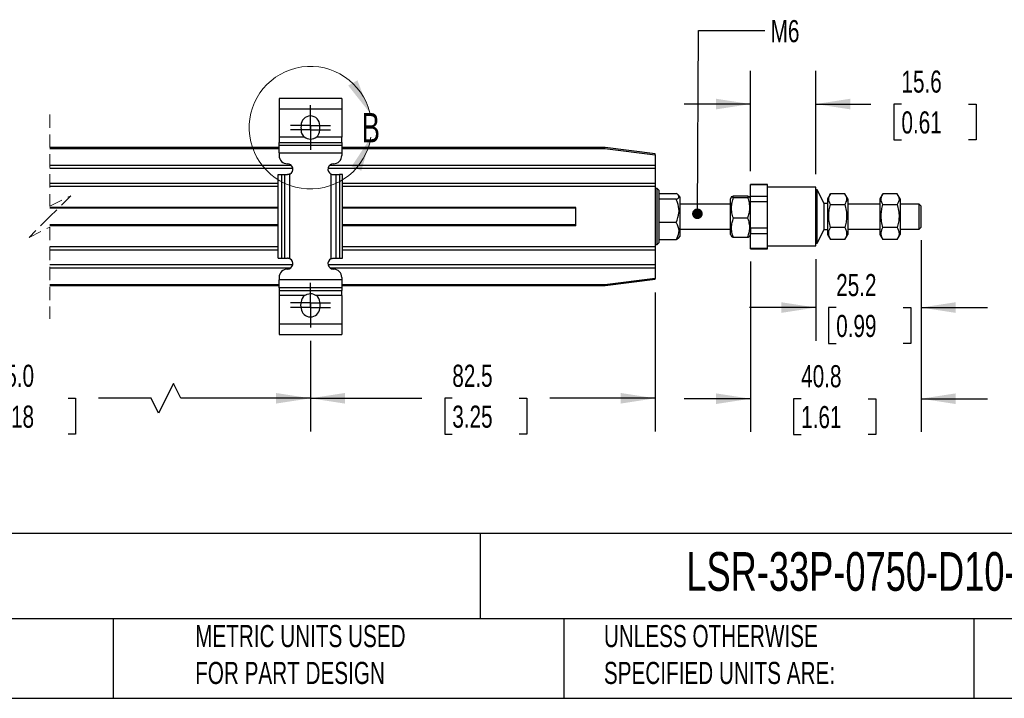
# Model space of a CAD drawing. Header units: millimetres. Extents: x 16 to 683, y 16 to 524.
# Tile 2 of 8: x 279 to 515, y 16 to 178. Entities that reach past the tile are written whole.
import ezdxf

# ---------------------------------------------------------------- set-up
doc = ezdxf.new("R2010")
doc.units = ezdxf.units.MM
doc.header["$LTSCALE"] = 2.5
doc.linetypes.add('CENTERX2', pattern=[20.32, 12.7, -2.54, 2.54, -2.54])
doc.linetypes.add('HIDDEN', pattern=[1.905, 1.27, -0.635])
doc.layers.add('CENTER', color=40, linetype='CENTERX2')
doc.layers.add('DIMENSIONS', color=140, linetype='Continuous', lineweight=25)
doc.layers.add('TEXT', color=140, linetype='Continuous', lineweight=25)
doc.styles.add('SLDTEXTSTYLE0', font='TXT', dxfattribs={"width": 0.7})
doc.dimstyles.new('SLDDIMSTYLE0', dxfattribs={"dimtxt": 5.39502, "dimasz": 8.255, "dimexe": 0, "dimexo": 0.0625, "dimgap": 1.348755, "dimtad": 0, "dimtih": 1, "dimtoh": 1, "dimrnd": 1e-09, "dimzin": 12, "dimdsep": 46, "dimtxsty": 'SLDTEXTSTYLE0', "dimsah": 1, "dimcen": 0.09, "dimadec": 0, "dimazin": 3, "dimtfac": 1, "dimtofl": 0, "dimtmove": 0, "dimatfit": 3, "dimfxl": 0, "dimfrac": 2, "dimtolj": 1, "dimtzin": 12, "dimarcsym": 0})
doc.dimstyles.new('SLDDIMSTYLE1', dxfattribs={"dimtxt": 5.39502, "dimasz": 8.255, "dimexe": 0, "dimexo": 0.0625, "dimgap": 1.348755, "dimtad": 0, "dimtih": 1, "dimtoh": 1, "dimrnd": 1e-09, "dimzin": 12, "dimdsep": 46, "dimtxsty": 'SLDTEXTSTYLE0', "dimsah": 1, "dimcen": 0.09, "dimadec": 0, "dimazin": 3, "dimtfac": 1, "dimtmove": 0, "dimatfit": 0, "dimfxl": 0, "dimfrac": 2, "dimtolj": 1, "dimtzin": 12, "dimarcsym": 0})
doc.dimstyles.new('SLDDIMSTYLE2', dxfattribs={"dimtxt": 5.39502, "dimasz": 8.255, "dimexe": 0, "dimexo": 0.0625, "dimgap": 1.348755, "dimtad": 0, "dimtih": 1, "dimtoh": 1, "dimrnd": 1e-09, "dimzin": 4, "dimdsep": 46, "dimtxsty": 'SLDTEXTSTYLE0', "dimsah": 1, "dimcen": 0.09, "dimadec": 0, "dimazin": 1, "dimtfac": 1, "dimtofl": 0, "dimtmove": 0, "dimatfit": 3, "dimfxl": 0, "dimfrac": 2, "dimtolj": 1, "dimtzin": 12, "dimarcsym": 0})
doc.dimstyles.new('SLDDIMSTYLE5', dxfattribs={"dimtxt": 0.18, "dimasz": 2.54, "dimexe": 0, "dimexo": 0.0625, "dimgap": 0, "dimtad": 0, "dimtih": 1, "dimtoh": 1, "dimdec": 0, "dimrnd": 1e-09, "dimzin": 0, "dimdsep": 46, "dimtxsty": 'Standard', "dimblk1": 'DOT', "dimblk2": 'DOT', "dimsah": 1, "dimcen": 0.09, "dimadec": 0, "dimazin": 0, "dimtfac": 2.54, "dimtdec": 0, "dimtofl": 0, "dimtmove": 0, "dimatfit": 3, "dimldrblk": 'DOT', "dimfxl": 0, "dimfrac": 2, "dimtolj": 1, "dimtzin": 0, "dimarcsym": 0})

# ---------------------------------------------------------------- blocks, each defined once
blk = doc.blocks.new('_D_10')
at = {"layer": 'DIMENSIONS'}
for p, q in [((494.93, 125.46), (494.93, 101.43)), ((469.73, 120.96), (469.73, 101.43)), ((469.73, 109.37), (453.86, 109.37)), ((474.61, 109.37), (472.8, 109.37)), ((472.8, 109.37), (472.8, 100.8)), ((490.64, 109.37), (492.45, 109.37)), ((492.45, 109.37), (492.45, 100.8)), ((494.93, 109.37), (510.81, 109.37)), ((472.8, 100.8), (474.61, 100.8)), ((492.45, 100.8), (490.64, 100.8))]:
    blk.add_line(p, q, dxfattribs=at)
for points in [[(469.73, 109.37), (461.48, 110.64), (461.48, 108.1)], [(494.93, 109.37), (503.19, 108.1), (503.19, 110.64)]]:
    blk.add_solid(points, dxfattribs=at)
at = {"layer": 'DIMENSIONS', "char_height": 5.292, "attachment_point": 1, "style": 'SLDTEXTSTYLE0'}
for s, insert in [('25.2', (474.61, 117.4)), ('0.99', (474.61, 107.62))]:
    blk.add_mtext(s, dxfattribs=dict(at, insert=insert))
blk = doc.blocks.new('_D_11')
at = {"layer": 'DIMENSIONS'}
for p, q in [((494.93, 125.46), (494.93, 79.62)), ((454.13, 120.35), (454.13, 79.62)), ((454.13, 87.56), (438.26, 87.56)), ((466.23, 87.56), (464.42, 87.56)), ((464.42, 87.56), (464.42, 78.99)), ((482.26, 87.56), (484.08, 87.56)), ((484.08, 87.56), (484.08, 78.99)), ((494.93, 87.56), (510.81, 87.56)), ((464.42, 78.99), (466.23, 78.99)), ((484.08, 78.99), (482.26, 78.99))]:
    blk.add_line(p, q, dxfattribs=at)
for points in [[(454.13, 87.56), (445.88, 88.83), (445.88, 86.29)], [(494.93, 87.56), (503.19, 86.29), (503.19, 88.83)]]:
    blk.add_solid(points, dxfattribs=at)
at = {"layer": 'DIMENSIONS', "char_height": 5.292, "attachment_point": 1, "style": 'SLDTEXTSTYLE0'}
for s, insert in [('40.8', (466.23, 95.59)), ('1.61', (466.23, 85.81))]:
    blk.add_mtext(s, dxfattribs=dict(at, insert=insert))
blk = doc.blocks.new('_D_12')
at = {"layer": 'DIMENSIONS'}
for p, q in [((431.28, 112.96), (431.28, 79.72)), ((348.78, 101.4), (348.78, 79.72)), ((348.78, 87.66), (375.43, 87.66)), ((382.74, 87.66), (380.93, 87.66)), ((380.93, 87.66), (380.93, 79.09)), ((398.77, 87.66), (400.59, 87.66)), ((400.59, 87.66), (400.59, 79.09)), ((431.28, 87.66), (406.08, 87.66)), ((380.93, 79.09), (382.74, 79.09)), ((400.59, 79.09), (398.77, 79.09))]:
    blk.add_line(p, q, dxfattribs=at)
for points in [[(348.78, 87.66), (357.04, 86.39), (357.04, 88.93)], [(431.28, 87.66), (423.03, 88.93), (423.03, 86.39)]]:
    blk.add_solid(points, dxfattribs=at)
at = {"layer": 'DIMENSIONS', "char_height": 5.292, "attachment_point": 1, "style": 'SLDTEXTSTYLE0'}
for s, insert in [('82.5', (382.74, 95.69)), ('3.25', (382.74, 85.91))]:
    blk.add_mtext(s, dxfattribs=dict(at, insert=insert))
blk = doc.blocks.new('_D_13')
at = {"layer": 'DIMENSIONS'}
for p, q in [((207.14, 101.4), (207.14, 79.72)), ((348.78, 101.4), (348.78, 79.72)), ((315.98, 91.19), (312.45, 84.13)), ((317.75, 87.66), (315.98, 91.19)), ((207.14, 87.66), (262.94, 87.66)), ((270.25, 87.66), (268.44, 87.66)), ((268.44, 87.66), (268.44, 79.09)), ((290.77, 87.66), (292.58, 87.66)), ((292.58, 87.66), (292.58, 79.09)), ((310.69, 87.66), (298.08, 87.66)), ((312.45, 84.13), (310.69, 87.66)), ((348.78, 87.66), (317.75, 87.66)), ((268.44, 79.09), (270.25, 79.09)), ((292.58, 79.09), (290.77, 79.09))]:
    blk.add_line(p, q, dxfattribs=at)
for points in [[(207.14, 87.66), (215.4, 86.39), (215.4, 88.93)], [(348.78, 87.66), (340.53, 88.93), (340.53, 86.39)]]:
    blk.add_solid(points, dxfattribs=at)
at = {"layer": 'DIMENSIONS', "char_height": 5.292, "attachment_point": 1, "style": 'SLDTEXTSTYLE0'}
for s, insert in [('665.0', (270.25, 95.69)), ('26.18', (270.25, 85.91))]:
    blk.add_mtext(s, dxfattribs=dict(at, insert=insert))
blk = doc.blocks.new('_D_16')
at = {"layer": 'DIMENSIONS'}
for p, q in [((454.13, 142.01), (454.13, 166)), ((469.73, 141.31), (469.73, 166)), ((454.13, 158.06), (438.26, 158.06)), ((469.73, 158.06), (482.92, 158.06)), ((490.23, 158.06), (488.42, 158.06)), ((488.42, 158.06), (488.42, 149.48)), ((506.27, 158.06), (508.08, 158.06)), ((508.08, 158.06), (508.08, 149.48)), ((488.42, 149.48), (490.23, 149.48)), ((508.08, 149.48), (506.27, 149.48))]:
    blk.add_line(p, q, dxfattribs=at)
for points in [[(454.13, 158.06), (445.88, 159.33), (445.88, 156.79)], [(469.73, 158.06), (477.99, 156.79), (477.99, 159.33)]]:
    blk.add_solid(points, dxfattribs=at)
at = {"layer": 'DIMENSIONS', "char_height": 5.292, "attachment_point": 1, "style": 'SLDTEXTSTYLE0'}
for s, insert in [('15.6', (490.23, 166.09)), ('0.61', (490.23, 156.31))]:
    blk.add_mtext(s, dxfattribs=dict(at, insert=insert))
blk = doc.blocks.new('_Dot')
at = {"color": 0, "linetype": 'ByBlock', "lineweight": -2}
blk.add_line((-0.5, 0), (-1, 0), dxfattribs=at)
at = {"color": 0, "linetype": 'ByBlock', "const_width": 0.5}
blk.add_lwpolyline([(-0.25, 0, 1), (0.25, 0, 1)], format="xyb", close=True, dxfattribs=at)
blk = doc.blocks.new('SW_CENTERMARKSYMBOL_0')
at = {"layer": 'CENTER', "color": 0}
for p, q in [((0, 2.54), (0, 4.79)), ((0, 0), (0, 2.54)), ((-2.54, 0), (-4.79, 0)), ((0, 0), (-2.54, 0)), ((0, 0), (0, -2.54)), ((0, 0), (2.54, 0)), ((2.54, 0), (4.79, 0)), ((0, -2.54), (0, -4.79))]:
    blk.add_line(p, q, dxfattribs=at)
blk = doc.blocks.new('SW_CENTERMARKSYMBOL_1')
at = {"layer": 'CENTER', "color": 0}
for p, q in [((0, 2.54), (0, 4.79)), ((0, 0), (0, 2.54)), ((-2.54, 0), (-4.79, 0)), ((0, 0), (-2.54, 0)), ((0, 0), (0, -2.54)), ((0, 0), (2.54, 0)), ((2.54, 0), (4.79, 0)), ((0, -2.54), (0, -4.79))]:
    blk.add_line(p, q, dxfattribs=at)
blk = doc.blocks.new('SW_CENTERMARKSYMBOL_2')
at = {"layer": 'CENTER', "color": 0}
for p, q in [((0, 2.54), (0, 4.79)), ((0, 0), (0, 2.54)), ((-2.54, 0), (-4.79, 0)), ((0, 0), (-2.54, 0)), ((0, 0), (0, -2.54)), ((0, 0), (2.54, 0)), ((2.54, 0), (4.79, 0)), ((0, -2.54), (0, -4.79))]:
    blk.add_line(p, q, dxfattribs=at)
blk = doc.blocks.new('SW_CENTERMARKSYMBOL_3')
at = {"layer": 'CENTER', "color": 0}
for p, q in [((0, 2.54), (0, 4.79)), ((0, 0), (0, 2.54)), ((-2.54, 0), (-4.79, 0)), ((0, 0), (-2.54, 0)), ((0, 0), (0, -2.54)), ((0, 0), (2.54, 0)), ((2.54, 0), (4.79, 0)), ((0, -2.54), (0, -4.79))]:
    blk.add_line(p, q, dxfattribs=at)

msp = doc.modelspace()

# ---------------------------------------------------------------- linework, layer by layer
for p, q in [((356.284, 159.418), (341.284, 159.418)), ((341.284, 159.418), (341.284, 156.918)), ((356.284, 159.418), (356.284, 156.918)), ((341.284, 156.918), (356.284, 156.918)), ((341.284, 156.918), (341.284, 150.12)), ((356.284, 156.918), (356.284, 150.12)), ((346.534, 152.968), (346.534, 152.798)), ((346.534, 152.038), (346.534, 151.868)), ((351.034, 152.798), (351.034, 152.968)), ((351.034, 151.868), (351.034, 152.038)), ((347.368, 150.12), (341.284, 150.12)), ((341.284, 150.12), (341.284, 148.87)), ((341.284, 148.87), (356.284, 148.87)), ((341.284, 148.24), (341.284, 148.87)), ((347.661, 149.908), (347.261, 150.141)), ((356.284, 150.12), (350.201, 150.12)), ((356.284, 148.87), (356.284, 150.12)), ((356.284, 148.87), (356.284, 148.24)), ((341.284, 147.638), (286.438, 147.638)), ((286.438, 147.438), (341.284, 147.438)), ((341.284, 148.24), (356.284, 148.24)), ((341.284, 146.366), (341.284, 148.24)), ((341.284, 146.366), (356.284, 146.366)), ((341.284, 146.366), (341.284, 145.768)), ((356.284, 148.24), (356.284, 146.366)), ((419.284, 147.638), (356.284, 147.638)), ((356.284, 147.438), (419.272, 147.438)), ((356.284, 146.366), (356.284, 145.768)), ((419.272, 147.438), (431.284, 145.936)), ((431.284, 146.138), (419.284, 147.638)), ((431.284, 145.936), (431.284, 146.138)), ((431.284, 145.936), (431.284, 143.388)), ((344.203, 143.388), (286.438, 143.388)), ((286.438, 142.713), (344.561, 142.713)), ((353.008, 142.713), (431.284, 142.713)), ((431.284, 143.388), (353.366, 143.388)), ((431.284, 143.388), (431.284, 142.713)), ((431.284, 142.713), (431.284, 139.063)), ((341.071, 139.063), (286.438, 139.063)), ((341.071, 121.168), (341.071, 141.168)), ((341.071, 141.168), (341.864, 141.168)), ((341.864, 141.168), (341.864, 121.168)), ((341.864, 141.168), (342.696, 141.168)), ((342.696, 121.168), (342.696, 141.168)), ((342.696, 141.168), (343.284, 141.168)), ((343.885, 121.021), (343.885, 141.315)), ((353.684, 141.315), (353.684, 121.021)), ((354.284, 141.168), (354.873, 141.168)), ((354.873, 141.168), (354.873, 121.168)), ((354.873, 141.168), (355.705, 141.168)), ((355.705, 141.168), (355.705, 121.168)), ((356.498, 141.168), (355.705, 141.168)), ((356.498, 121.168), (356.498, 141.168)), ((431.284, 139.063), (356.498, 139.063)), ((431.284, 139.063), (431.284, 138.388)), ((286.438, 138.388), (341.071, 138.388)), ((356.498, 138.388), (431.284, 138.388)), ((431.284, 138.388), (431.284, 123.888)), ((431.784, 137.838), (431.284, 137.838)), ((432.284, 137.338), (431.784, 137.838)), ((431.784, 124.699), (431.784, 137.838)), ((432.284, 132.851), (432.284, 137.338)), ((432.284, 136.686), (436.342, 136.686)), ((458.134, 138.838), (454.134, 138.838)), ((454.134, 138.833), (454.134, 138.838)), ((454.134, 138.833), (458.134, 138.833)), ((454.134, 135.955), (454.134, 138.833)), ((458.134, 138.833), (458.134, 138.838)), ((458.134, 137.394), (458.134, 138.833)), ((469.734, 138.138), (458.134, 138.138)), ((458.134, 135.955), (458.134, 137.394)), ((469.734, 124.138), (469.734, 138.138)), ((470.034, 137.538), (469.734, 137.538)), ((471.77, 134.235), (470.034, 137.538)), ((470.034, 124.738), (470.034, 137.538)), ((436.342, 135.294), (432.284, 135.294)), ((437.284, 135.801), (436.824, 136.344)), ((437.284, 126.474), (437.284, 135.801)), ((449.582, 135.903), (449.284, 135.388)), ((449.284, 130.843), (449.284, 135.388)), ((449.997, 136.066), (453.421, 136.066)), ((449.997, 135.686), (453.421, 135.686)), ((454.134, 135.388), (453.832, 135.912)), ((458.134, 135.955), (454.134, 135.955)), ((454.134, 134.749), (454.134, 135.955)), ((454.134, 134.749), (458.134, 134.749)), ((454.134, 128.344), (454.134, 134.749)), ((458.134, 134.749), (458.134, 135.955)), ((458.134, 131.546), (458.134, 134.749)), ((473.246, 136.619), (472.534, 135.388)), ((472.534, 135.388), (472.534, 126.888)), ((476.671, 136.619), (473.247, 136.619)), ((477.384, 135.388), (476.673, 136.619)), ((477.384, 135.388), (477.384, 133.385)), ((485.796, 136.619), (485.084, 135.388)), ((485.084, 135.388), (485.084, 126.888)), ((489.221, 136.619), (485.797, 136.619)), ((489.934, 135.388), (489.223, 136.619)), ((489.934, 135.388), (489.934, 133.385)), ((341.071, 133.338), (286.438, 133.338)), ((341.071, 133.138), (286.438, 133.138)), ((412.284, 133.338), (356.498, 133.338)), ((412.284, 133.138), (356.498, 133.138)), ((412.284, 128.938), (412.284, 133.338)), ((432.284, 124.938), (432.284, 132.851)), ((449.284, 134.138), (437.284, 134.138)), ((472.534, 134.235), (471.77, 134.235)), ((471.77, 128.041), (471.77, 134.235)), ((473.247, 134.038), (476.671, 134.038)), ((485.084, 134.138), (477.384, 134.138)), ((477.384, 133.385), (477.384, 126.888)), ((485.797, 134.038), (489.221, 134.038)), ((494.434, 134.138), (489.934, 134.138)), ((489.934, 133.385), (489.934, 126.888)), ((494.934, 133.638), (494.434, 134.138)), ((494.434, 128.138), (494.434, 134.138)), ((494.934, 128.638), (494.934, 133.638)), ((436.342, 129.745), (432.284, 129.745)), ((449.284, 126.888), (449.284, 130.843)), ((453.421, 130.758), (449.997, 130.758)), ((458.134, 128.344), (458.134, 131.546)), ((341.071, 129.138), (286.438, 129.138)), ((341.071, 128.938), (286.438, 128.938)), ((412.284, 129.138), (356.498, 129.138)), ((412.284, 128.938), (356.498, 128.938)), ((437.284, 128.138), (449.284, 128.138)), ((458.134, 128.344), (454.134, 128.344)), ((454.134, 128.344), (454.134, 127.054)), ((458.134, 127.054), (458.134, 128.344)), ((470.034, 124.738), (471.77, 128.041)), ((471.77, 128.041), (472.534, 128.041)), ((476.671, 128.556), (473.247, 128.556)), ((477.384, 128.138), (485.084, 128.138)), ((489.221, 128.556), (485.797, 128.556)), ((489.934, 128.138), (494.434, 128.138)), ((494.434, 128.138), (494.934, 128.638)), ((431.784, 124.438), (432.284, 124.938)), ((436.342, 125.589), (432.284, 125.589)), ((436.858, 125.972), (437.284, 126.474)), ((449.284, 126.888), (449.582, 126.372)), ((449.997, 126.209), (453.421, 126.209)), ((453.832, 126.363), (454.134, 126.888)), ((454.134, 127.054), (458.134, 127.054)), ((454.134, 123.527), (454.134, 127.054)), ((458.134, 125.29), (458.134, 127.054)), ((458.134, 123.527), (458.134, 125.29)), ((472.534, 126.888), (473.246, 125.656)), ((473.199, 125.754), (473.247, 125.656)), ((476.671, 125.656), (473.247, 125.656)), ((476.671, 125.656), (476.718, 125.754)), ((476.673, 125.656), (477.384, 126.888)), ((485.084, 126.888), (485.796, 125.656)), ((485.749, 125.754), (485.797, 125.656)), ((489.221, 125.656), (485.797, 125.656)), ((489.221, 125.656), (489.268, 125.754)), ((489.223, 125.656), (489.934, 126.888)), ((341.071, 123.888), (286.438, 123.888)), ((286.438, 123.213), (341.071, 123.213)), ((431.284, 123.888), (356.498, 123.888)), ((356.498, 123.213), (431.284, 123.213)), ((431.284, 124.438), (431.784, 124.438)), ((431.284, 123.888), (431.284, 123.213)), ((431.284, 123.213), (431.284, 119.563)), ((431.784, 124.438), (431.784, 124.699)), ((458.134, 123.527), (454.134, 123.527)), ((454.134, 123.438), (454.134, 123.527)), ((454.134, 123.438), (458.134, 123.438)), ((458.134, 124.138), (469.734, 124.138)), ((458.134, 123.438), (458.134, 123.527)), ((469.734, 124.738), (470.034, 124.738)), ((341.071, 121.168), (341.864, 121.168)), ((341.864, 121.168), (342.696, 121.168)), ((342.696, 121.168), (343.284, 121.168)), ((354.284, 121.168), (354.873, 121.168)), ((354.873, 121.168), (355.705, 121.168)), ((355.705, 121.168), (356.498, 121.168)), ((344.548, 119.563), (286.438, 119.563)), ((286.438, 118.888), (344.138, 118.888)), ((431.284, 119.563), (353.021, 119.563)), ((353.43, 118.888), (431.284, 118.888)), ((431.284, 119.563), (431.284, 118.888)), ((431.284, 118.888), (431.284, 116.339)), ((341.284, 116.568), (341.284, 115.97)), ((356.284, 115.97), (341.284, 115.97)), ((341.284, 114.096), (341.284, 115.97)), ((356.284, 116.568), (356.284, 115.97)), ((356.284, 115.97), (356.284, 114.096)), ((431.284, 116.339), (419.272, 114.838)), ((419.284, 114.638), (431.284, 116.138)), ((431.284, 116.138), (431.284, 116.339)), ((341.284, 114.838), (286.438, 114.838)), ((286.438, 114.638), (341.284, 114.638)), ((356.284, 114.096), (341.284, 114.096)), ((341.284, 114.096), (341.284, 113.466)), ((341.284, 113.466), (356.284, 113.466)), ((341.284, 113.466), (341.284, 112.216)), ((419.272, 114.838), (356.284, 114.838)), ((356.284, 114.638), (419.284, 114.638)), ((356.284, 114.096), (356.284, 113.466)), ((356.284, 112.216), (356.284, 113.466)), ((347.368, 112.216), (341.284, 112.216)), ((341.284, 112.216), (341.284, 105.418)), ((347.495, 112.346), (347.901, 112.503)), ((349.879, 112.422), (350.072, 112.347)), ((356.284, 112.216), (350.201, 112.216)), ((356.284, 112.216), (356.284, 105.418)), ((356.284, 105.418), (341.284, 105.418)), ((341.284, 105.418), (341.284, 102.918)), ((356.284, 105.418), (356.284, 102.918)), ((341.284, 102.918), (356.284, 102.918))]:
    msp.add_line(p, q)
at = {"color": 7, "linetype": 'HIDDEN', "lineweight": 18}
for p, q in [((286.438, 155.575), (286.438, 133.638)), ((286.438, 133.638), (291.438, 136.138)), ((291.438, 136.138), (286.438, 131.138)), ((286.438, 131.138), (281.438, 126.138)), ((281.438, 126.138), (286.438, 128.638)), ((286.438, 128.638), (286.438, 106.7))]:
    msp.add_line(p, q, dxfattribs=at)
at = {"flags": 128}
for points in [[(419.272, 147.438), (419.274, 147.477), (419.277, 147.514), (419.279, 147.549), (419.281, 147.579), (419.282, 147.604), (419.283, 147.623), (419.284, 147.634), (419.284, 147.638)], [(419.272, 114.838), (419.274, 114.799), (419.277, 114.761), (419.279, 114.727), (419.281, 114.696), (419.282, 114.671), (419.283, 114.653), (419.284, 114.642), (419.284, 114.638)]]:
    msp.add_lwpolyline(points, dxfattribs=at)
at = {"color": 7, "linetype": 'Continuous', "lineweight": 18}
msp.add_arc((348.784, 152.418), 14.66, 13.90505, 351.02227, dxfattribs=at)
for centre, radius, start, end in [((348.784, 152.968), 2.25, 0.00005, 179.99995), ((348.784, 152.418), 2.282, 170.40579, 189.59421), ((348.784, 151.868), 2.25, 180.00046, 230.99295), ((348.784, 151.868), 2.25, 309.00491, 0.00009), ((348.784, 152.418), 2.282, 350.40579, 9.59421), ((343.284, 145.768), 2, 180.00036, 269.99974), ((343.284, 142.468), 1.3, 297.49592, 89.99988), ((354.284, 142.468), 1.3, 89.9998, 242.5057), ((354.284, 145.768), 2, 269.9988, 0.00109), ((343.284, 119.868), 1.3, 270.00012, 62.50408), ((354.284, 119.868), 1.3, 117.4943, 270.0002), ((343.284, 116.568), 2, 90.00026, 179.99964), ((354.284, 116.568), 2, 359.99891, 90.0012), ((348.785, 110.468), 2.25, 129.00737, 174.63975), ((348.784, 110.468), 2.25, 5.35963, 50.99497), ((348.784, 109.918), 2.365, 161.25512, 198.74488), ((348.784, 109.368), 2.25, 185.35954, 354.64046), ((348.784, 109.918), 2.366, 341.2595, 18.7405)]:
    msp.add_arc(centre, radius, start, end)
for points, knots in [([(350.201, 150.12), (349.99, 149.981), (349.57, 149.703), (348.815, 149.581), (348.036, 149.685), (347.597, 149.971), (347.368, 150.12)], [0, 0, 0, 0, 0.2453492, 0.4905556, 0.7346726, 1, 1, 1, 1]), ([(350.151, 150.044), (349.989, 149.945), (349.808, 149.835), (349.604, 149.798), (349.584, 149.794)], [0, 0, 0, 0, 0.902042, 1, 1, 1, 1]), ([(343.885, 141.315), (343.779, 141.268), (343.587, 141.184), (343.378, 141.173), (343.284, 141.168)], [0, 0, 0, 0, 0.5524832, 1, 1, 1, 1]), ([(353.684, 141.315), (353.79, 141.268), (353.982, 141.184), (354.191, 141.173), (354.284, 141.168)], [0, 0, 0, 0, 0.552463, 1, 1, 1, 1]), ([(436.342, 135.294), (436.648, 135.46), (437.196, 135.757), (436.757, 136.461), (436.451, 136.627), (436.342, 136.686)], [0, 0, 0, 0, 0.4479693, 0.8017449, 1, 1, 1, 1]), ([(436.999, 132.52), (436.927, 133.199), (436.826, 134.157), (436.451, 135.038), (436.342, 135.294)], [0, 0, 0, 0, 0.7090378, 1, 1, 1, 1]), ([(449.997, 130.758), (449.875, 131.185), (449.628, 132.046), (449.536, 133.332), (449.67, 134.56), (449.887, 135.308), (449.997, 135.686)], [0, 0, 0, 0, 0.2652345, 0.5348255, 0.7647089, 1, 1, 1, 1]), ([(449.997, 135.686), (449.894, 135.701), (449.747, 135.722), (449.517, 135.899), (449.774, 136.014), (449.908, 136.045), (449.997, 136.066)], [0, 0, 0, 0, 0.3574837, 0.5099256, 0.6730966, 1, 1, 1, 1]), ([(453.421, 136.066), (453.524, 136.052), (453.671, 136.031), (453.902, 135.854), (453.645, 135.739), (453.511, 135.707), (453.421, 135.686)], [0, 0, 0, 0, 0.3574838, 0.5099253, 0.6730965, 1, 1, 1, 1]), ([(453.421, 135.686), (453.544, 135.259), (453.791, 134.398), (453.883, 133.112), (453.749, 131.884), (453.531, 131.136), (453.421, 130.758)], [0, 0, 0, 0, 0.2652344, 0.5348255, 0.7647088, 1, 1, 1, 1]), ([(473.247, 134.038), (473.027, 134.5), (472.612, 135.37), (473.045, 136.221), (473.247, 136.619)], [0, 0, 0, 0, 0.5321249, 1, 1, 1, 1]), ([(476.671, 136.619), (476.892, 136.157), (477.307, 135.288), (476.874, 134.436), (476.671, 134.038)], [0, 0, 0, 0, 0.5321249, 1, 1, 1, 1]), ([(485.797, 134.038), (485.675, 134.257), (485.438, 134.686), (485.333, 135.39), (485.479, 136.05), (485.688, 136.425), (485.797, 136.619)], [0, 0, 0, 0, 0.2730328, 0.5330565, 0.7566699, 1, 1, 1, 1]), ([(489.221, 136.619), (489.343, 136.4), (489.581, 135.971), (489.686, 135.268), (489.54, 134.607), (489.331, 134.233), (489.221, 134.038)], [0, 0, 0, 0, 0.273036, 0.5330567, 0.7566664, 1, 1, 1, 1]), ([(436.342, 129.745), (436.629, 130.506), (436.972, 131.411), (436.995, 132.367), (436.999, 132.52)], [0, 0, 0, 0, 0.8399513, 1, 1, 1, 1]), ([(473.247, 128.556), (473.125, 129.032), (472.877, 129.994), (472.786, 131.419), (472.919, 132.781), (473.137, 133.617), (473.247, 134.038)], [0, 0, 0, 0, 0.264617, 0.5349654, 0.7653498, 1, 1, 1, 1]), ([(476.671, 134.038), (476.794, 133.562), (477.042, 132.6), (477.132, 131.175), (476.999, 129.813), (476.781, 128.978), (476.671, 128.556)], [0, 0, 0, 0, 0.2646171, 0.5349654, 0.7653498, 1, 1, 1, 1]), ([(485.797, 128.556), (485.675, 129.032), (485.427, 129.994), (485.336, 131.419), (485.469, 132.781), (485.687, 133.617), (485.797, 134.038)], [0, 0, 0, 0, 0.2646161, 0.534965, 0.7653496, 1, 1, 1, 1]), ([(489.221, 134.038), (489.344, 133.562), (489.592, 132.6), (489.682, 131.175), (489.549, 129.813), (489.331, 128.978), (489.221, 128.556)], [0, 0, 0, 0, 0.2646169, 0.534965, 0.7653487, 1, 1, 1, 1]), ([(436.342, 125.589), (436.625, 126.154), (437.188, 127.278), (436.862, 128.81), (436.454, 129.543), (436.342, 129.745)], [0, 0, 0, 0, 0.42271949, 0.84077383, 1, 1, 1, 1]), ([(449.997, 126.209), (449.875, 126.603), (449.629, 127.395), (449.536, 128.585), (449.671, 129.721), (449.887, 130.409), (449.997, 130.758)], [0, 0, 0, 0, 0.2657897, 0.5347001, 0.764134, 1, 1, 1, 1]), ([(453.421, 130.758), (453.544, 130.364), (453.79, 129.572), (453.883, 128.381), (453.748, 127.246), (453.531, 126.558), (453.421, 126.209)], [0, 0, 0, 0, 0.2657897, 0.5347001, 0.764134, 1, 1, 1, 1]), ([(473.247, 125.656), (473.125, 125.904), (472.885, 126.392), (472.784, 127.173), (472.927, 127.911), (473.138, 128.336), (473.247, 128.556)], [0, 0, 0, 0, 0.2709345, 0.5335363, 0.7588292, 1, 1, 1, 1]), ([(476.671, 128.556), (476.794, 128.308), (477.034, 127.82), (477.135, 127.039), (476.992, 126.302), (476.781, 125.876), (476.671, 125.656)], [0, 0, 0, 0, 0.2709346, 0.5335363, 0.7588293, 1, 1, 1, 1]), ([(485.797, 125.656), (485.675, 125.904), (485.435, 126.392), (485.334, 127.173), (485.477, 127.911), (485.688, 128.336), (485.797, 128.556)], [0, 0, 0, 0, 0.2709314, 0.5335351, 0.7588285, 1, 1, 1, 1]), ([(489.221, 128.556), (489.344, 128.308), (489.584, 127.82), (489.685, 127.039), (489.542, 126.302), (489.331, 125.876), (489.221, 125.656)], [0, 0, 0, 0, 0.270934, 0.5335352, 0.7588259, 1, 1, 1, 1]), ([(436.841, 125.986), (436.784, 125.919), (436.644, 125.755), (436.455, 125.651), (436.342, 125.589)], [0, 0, 0, 0, 0.4051444, 1, 1, 1, 1]), ([(449.589, 126.376), (449.625, 126.348), (449.744, 126.256), (449.894, 126.228), (449.997, 126.209)], [0, 0, 0, 0, 0.3086549, 1, 1, 1, 1]), ([(453.421, 126.209), (453.541, 126.223), (453.693, 126.242), (453.788, 126.352), (453.809, 126.376)], [0, 0, 0, 0, 0.7828315, 1, 1, 1, 1]), ([(343.885, 121.021), (343.779, 121.068), (343.587, 121.151), (343.378, 121.163), (343.284, 121.168)], [0, 0, 0, 0, 0.5524832, 1, 1, 1, 1]), ([(353.684, 121.021), (353.79, 121.068), (353.982, 121.151), (354.191, 121.163), (354.284, 121.168)], [0, 0, 0, 0, 0.552463, 1, 1, 1, 1]), ([(347.368, 112.216), (347.578, 112.355), (347.999, 112.633), (348.753, 112.755), (349.532, 112.651), (349.972, 112.365), (350.201, 112.216)], [0, 0, 0, 0, 0.245349, 0.4905551, 0.7346815, 1, 1, 1, 1])]:
    msp.add_open_spline(points, degree=3, knots=knots)
for points in [[(363.014, 155.941), (360.037, 163.744), (357.829, 162.489)], [(363.264, 150.13), (358.661, 143.161), (360.968, 142.1)]]:
    msp.add_solid(points, dxfattribs=at)
at = {"layer": 'TEXT'}
for p, q in [((682.625, 55.315), (15.875, 55.315)), ((389.397, 55.315), (389.397, 34.925)), ((682.625, 34.925), (15.875, 34.925)), ((301.616, 34.925), (301.616, 15.875)), ((409.45, 34.925), (409.45, 15.875)), ((507.561, 34.925), (507.561, 15.875)), ((15.875, 15.875), (682.625, 15.875))]:
    msp.add_line(p, q, dxfattribs=at)

# ---------------------------------------------------------------- block references
at = {"layer": 'CENTER'}
for name, p in [('SW_CENTERMARKSYMBOL_3', (348.784, 152.968)), ('SW_CENTERMARKSYMBOL_2', (348.784, 151.868)), ('SW_CENTERMARKSYMBOL_1', (348.784, 110.468)), ('SW_CENTERMARKSYMBOL_0', (348.784, 109.368))]:
    msp.add_blockref(name, p, dxfattribs=at)

# ---------------------------------------------------------------- texts
at = {"color": 7, "linetype": 'Continuous', "lineweight": 18, "insert": (361.025, 155.941), "char_height": 7.056, "attachment_point": 1, "style": 'SLDTEXTSTYLE0'}
msp.add_mtext('B', dxfattribs=at)
at = {"layer": 'DIMENSIONS', "insert": (458.934, 178.152), "char_height": 5.2917, "attachment_point": 1, "style": 'SLDTEXTSTYLE0'}
msp.add_mtext('M6', dxfattribs=at)
at = {"layer": 'TEXT', "attachment_point": 1, "style": 'SLDTEXTSTYLE0'}
for s, insert, char_height in [('PROSENSE POTENTIOMETER LINEAR POSITION SENSOR, FIXED SLIDE, 750MM STROKE, 33 X 33 X 830MM BODY, ^JCHANNEL MOUNT, 18MM DIN 43650 FORM A.', (19.914, 51.504), 4.630208), ('LSR-33P-0750-D10-C1', (438.754, 50.857), 9.26042), ('METRIC UNITS USED ^JFOR PART DESIGN', (321.196, 33.41), 5.29167), ('UNLESS OTHERWISE ^JSPECIFIED UNITS ARE:', (419.02, 33.41), 5.29167)]:
    msp.add_mtext(s, dxfattribs=dict(at, insert=insert, char_height=char_height))

# ---------------------------------------------------------------- dimensions: what is measured, and where the dimension line sits
at = {"layer": 'DIMENSIONS'}
for base, p1, p2, dimstyle, picture, middle in [((469.734, 158.058), (454.134, 138.833), (469.734, 138.138), 'SLDDIMSTYLE1', '_D_16', (498.251, 158.058)), ((494.934, 87.562), (454.134, 123.527), (494.934, 128.638), 'SLDDIMSTYLE1', '_D_11', (474.248, 87.562)), ((494.934, 109.37), (469.734, 124.138), (494.934, 128.638), 'SLDDIMSTYLE1', '_D_10', (482.623, 109.37)), ((348.784, 87.66), (431.284, 116.138), (348.784, 104.578), 'SLDDIMSTYLE0', '_D_12', (390.758, 87.66))]:
    dim = msp.add_linear_dim(base=base, p1=p1, p2=p2, dimstyle=dimstyle, dxfattribs=at)
    dim.commit()
    dim.dimension.update_dxf_attribs({"geometry": picture, "text_midpoint": middle, "dimtype": 160})
dim = msp.add_linear_dim(base=(207.142, 87.66), p1=(348.784, 104.578), p2=(207.142, 104.578), text='665.0', dimstyle='SLDDIMSTYLE2', dxfattribs=at)
dim.commit()
dim.dimension.update_dxf_attribs({"geometry": '_D_13', "text_midpoint": (280.509, 87.66), "dimtype": 160})

# ---------------------------------------------------------------- leaders
msp.add_leader([(441.398, 131.81), (441.622, 175.665), (457.497, 175.665)], dimstyle='SLDDIMSTYLE5', dxfattribs=at)

doc.saveas('drawing.dxf')
